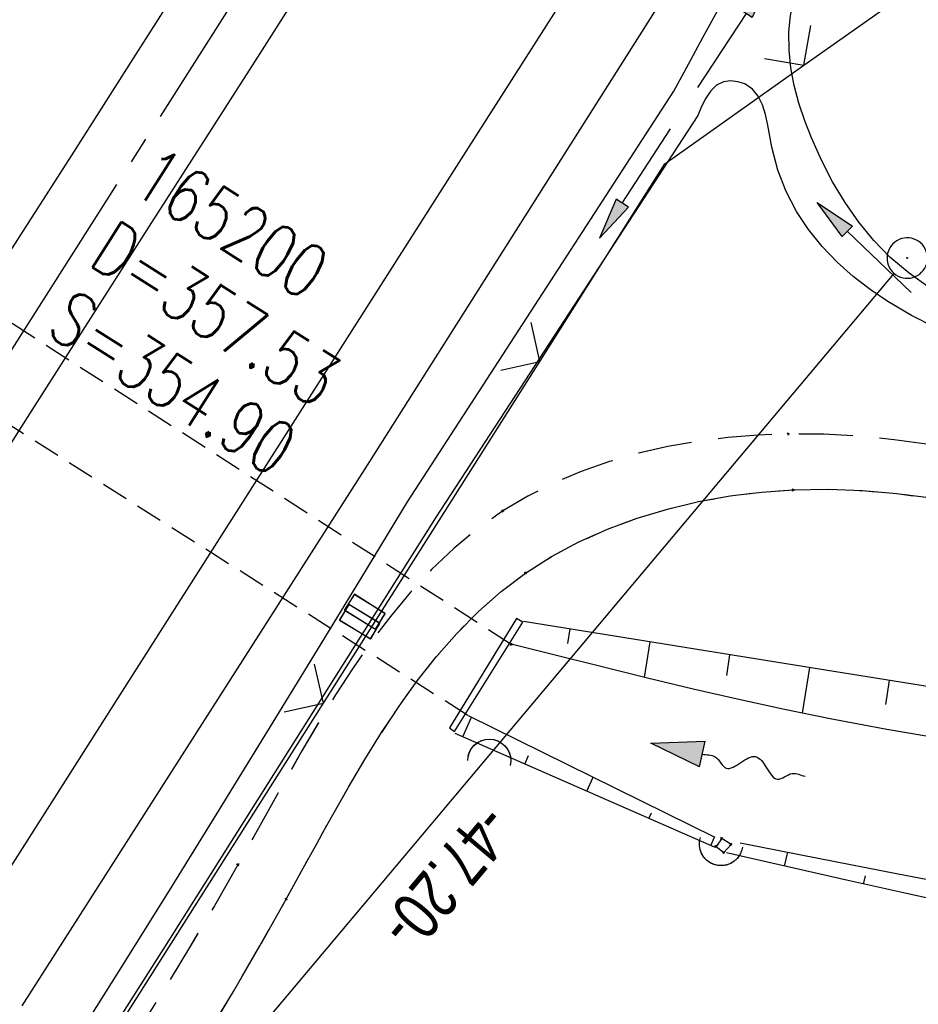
# Model space of a CAD drawing. Extents: x 509054 to 510017, y 459212 to 460305.
# Tile 52 of 63: x 509738 to 509771, y 460063 to 460099. Entities that reach past the tile are written whole.
import ezdxf

# ---------------------------------------------------------------- set-up
doc = ezdxf.new("R2010")
doc.units = 0
doc.header["$LTSCALE"] = 10
doc.header["$MEASUREMENT"] = 0
for name, pattern in [('ACHSE', [5.5, 4, -0.5, 0.5, -0.5]), ('AUSGEZOGEN', [0]), ('LT00', [0]), ('LT11', [0.3, 0.2, -0.1]), ('LT17', [0.15, 0.1, -0.05])]:
    doc.linetypes.add(name, pattern=pattern)
doc.layers.get('0').update_dxf_attribs({"linetype": 'LT00'})
for name, color, linetype in [('--EK_FBR', 1, 'LT00'), ('--EK_Schacht-Text', 5, 'LT00'), ('--EL_DFK_AB_L', 21, 'LT00'), ('--EL_DFK_AB_P', 7, 'LT00'), ('--FLIEßRICHTPFEIL', 180, 'Continuous'), ('-AX-093', 35, 'ACHSE'), ('ABSTAND', 8, 'LT00'), ('BW_TEXT_B', 20, 'AUSGEZOGEN'), ('DFK_AB_L', 21, 'LT00'), ('DFK_AB_P', 7, 'LT00'), ('PFEIL', 140, 'AUSGEZOGEN'), ('V109_AFBR_BAB', 250, 'LT00'), ('V109_BOSCHUNG', 250, 'LT00'), ('V109_BR_KAPPE', 30, 'LT00'), ('V109_BR_WID', 30, 'LT17'), ('V109_ENTWÄSSERUNG', 182, 'LT00'), ('V109_FELDWEG', 250, 'LT11'), ('V109_GRABEN', 250, 'LT00'), ('V109_LD_MARK', 250, 'LT00'), ('V109_SINKK', 182, 'LT00'), ('V109_ZAUN', 40, 'LT00'), ('V110_AFBR_BAB', 250, 'LT00'), ('V110_BOSCHUNG', 250, 'LT00'), ('V110_BR_KAPPE', 30, 'LT00'), ('V110_BR_WID', 30, 'LT17'), ('V110_ENTWÄSSERUNG', 182, 'LT00'), ('V110_FELDWEG', 250, 'LT11'), ('V110_GRABEN', 250, 'LT00'), ('V110_LD_MARK', 250, 'LT00'), ('V110_SINKK', 182, 'LT00'), ('V110_ZAUN', 40, 'LT00')]:
    doc.layers.add(name, color=color, linetype=linetype)
doc.styles.add('Beschrift', font='ARIAL.TTF')
doc.styles.add('schachtbeschriftung', font='romans.shx', dxfattribs={"width": 0.75, "height": 2})
doc.styles.get("Standard").update_dxf_attribs({"font": 'ARIAL.TTF'})

# ---------------------------------------------------------------- blocks, each defined once
blk = doc.blocks.new('SYMB0003')
at = {"color": 0, "linetype": 'ByBlock'}
for p, q in [((-0.015712, 0), (0.010166, 0.012015)), ((0, -0.021257), (-0.015712, 0)), ((0.010166, 0.012015), (0, -0.021257))]:
    blk.add_line(p, q, dxfattribs=at)
for points in [[(-0.031395, 0.499013), (-0.093691, 0.491144), (-0.154509, 0.475528), (-0.21289, 0.452414), (-0.267913, 0.422164), (-0.318712, 0.385257), (-0.364484, 0.342274), (-0.404509, 0.293893), (-0.438154, 0.240877), (-0.464888, 0.184062), (-0.484292, 0.124345), (-0.496058, 0.062667), (-0.5, 0)], [(0.5, 0), (0.496057, 0.062667), (0.484292, 0.124345), (0.464888, 0.184062), (0.438153, 0.240877), (0.404509, 0.293893), (0.364484, 0.342274), (0.318712, 0.385257), (0.267913, 0.422164), (0.21289, 0.452414), (0.154509, 0.475528), (0.093691, 0.491144), (0.031395, 0.499013), (-0.031395, 0.499013)], [(-0.5, 0), (-0.496058, -0.062667), (-0.484292, -0.124345), (-0.464888, -0.184062), (-0.438154, -0.240877), (-0.404509, -0.293893), (-0.364485, -0.342274), (-0.318712, -0.385257), (-0.267914, -0.422164), (-0.21289, -0.452414), (-0.154509, -0.475529), (-0.093691, -0.491144), (-0.031395, -0.499014), (0.031395, -0.499014)], [(0.031395, -0.499014), (0.093691, -0.491144), (0.154509, -0.475529), (0.21289, -0.452414), (0.267914, -0.422164), (0.318712, -0.385257), (0.364485, -0.342274), (0.404509, -0.293893), (0.438154, -0.240877), (0.464889, -0.184062), (0.484292, -0.124345), (0.496058, -0.062667), (0.5, 0)]]:
    blk.add_lwpolyline(points, dxfattribs=at)
blk = doc.blocks.new('FLIEßRICHTPFEIL')
at = {"layer": '--FLIEßRICHTPFEIL'}
blk.add_hatch(color=256, dxfattribs=at).paths.add_polyline_path([(-1.95, 0.4875), (-1.95, -0.4875), (0, 0)])
for p, q in [((-1.95, 0.4875), (-1.95, -0.4875)), ((-1.95, 0.4875), (0, 0)), ((0, 0), (-1.95, -0.4875))]:
    blk.add_line(p, q, dxfattribs=at)
at = {"layer": '--FLIEßRICHTPFEIL', "start_tangent": (-1, 0), "end_tangent": (-1, 0)}
blk.add_spline([(-1.95, 0), (-2.4375, 0), (-2.925, 0.325), (-3.4125, 0), (-3.9, -0.325), (-4.3875, 0), (-4.875, 0.325), (-5.3625, 0), (-5.85, 0)], degree=3, dxfattribs=at)
blk = doc.blocks.new('Pfreil3')
at = {"layer": 'PFEIL'}
blk.add_hatch(color=256, dxfattribs=at).paths.add_polyline_path([(-1.549, 0.273), (-1.549, -0.273), (0, 0)])
for p, q in [((-1.549, 0), (-4.831, 0)), ((-1.549, -0.273), (-1.549, 0.273)), ((-1.549, 0.273), (0, 0)), ((0, 0), (-1.549, -0.273))]:
    blk.add_line(p, q, dxfattribs=at)
blk = doc.blocks.new('SYMB0652')
at = {"color": 0, "linetype": 'ByBlock'}
blk.add_lwpolyline([(-0.15, -0.075), (0.15, -0.075), (0.15, 0.075), (-0.15, 0.075), (-0.15, -0.075)], dxfattribs=at)
blk = doc.blocks.new('SYMB0011')
at = {"color": 0, "linetype": 'ByBlock'}
for p, q in [((0.5, 0), (-0.5, 0)), ((0, 0.5), (0, -0.5))]:
    blk.add_line(p, q, dxfattribs=at)
blk = doc.blocks.new('SYMB1107')
at = {"color": 0, "linetype": 'ByBlock'}
for points in [[(-0.2, 0), (-0.196157, 0.039018), (-0.184776, 0.076537), (-0.166294, 0.111114), (-0.141421, 0.141421), (-0.111114, 0.166294), (-0.076537, 0.184776), (-0.039018, 0.196157), (0, 0.2)], [(0, 0.2), (0.039018, 0.196157), (0.076537, 0.184776), (0.111114, 0.166294), (0.141421, 0.141421), (0.166294, 0.111114), (0.184776, 0.076537), (0.196157, 0.039018), (0.2, 0)]]:
    blk.add_lwpolyline(points, dxfattribs=at)
blk = doc.blocks.new('SYMB0024')
at = {"color": 0, "linetype": 'ByBlock'}
for p, q in [((-0.5, 0.5), (0, 0)), ((0, 0), (0.5, 0.5))]:
    blk.add_line(p, q, dxfattribs=at)

msp = doc.modelspace()

# ---------------------------------------------------------------- linework, layer by layer
at = {"layer": '--EK_FBR', "color": 2}
for points in [[(509772.685, 460145.917), (509769.488, 460140.908), (509766.29, 460135.9), (509763.09, 460130.893), (509761.232, 460127.989), (509759.375, 460125.086), (509757.518, 460122.181), (509754.766, 460117.869), (509752.017, 460113.555), (509749.271, 460109.239), (509746.874, 460105.468), (509744.477, 460101.697), (509742.079, 460097.926), (509739.68, 460094.157), (509737.277, 460090.39), (509734.67, 460086.313), (509732.06, 460082.239), (509729.447, 460078.167), (509726.832, 460074.096), (509724.218, 460070.024), (509722.072, 460066.68), (509719.927, 460063.334), (509717.786, 460059.987)], [(509772.685, 460145.917), (509769.488, 460140.908), (509766.29, 460135.9), (509763.09, 460130.893), (509761.232, 460127.989), (509759.375, 460125.086), (509757.518, 460122.181), (509754.766, 460117.869), (509752.017, 460113.555), (509749.271, 460109.239), (509746.874, 460105.468), (509744.477, 460101.697), (509742.079, 460097.926), (509739.68, 460094.157), (509737.277, 460090.39), (509734.67, 460086.313), (509732.06, 460082.239), (509729.447, 460078.167), (509726.833, 460074.095), (509724.218, 460070.024), (509722.072, 460066.68), (509719.927, 460063.334), (509717.786, 460059.987)], [(509748.675, 460101.09), (509746.675, 460097.95), (509744.673, 460094.813), (509742.668, 460091.677), (509740.664, 460088.54), (509738.05, 460084.443), (509735.44, 460080.343), (509732.831, 460076.243), (509730.223, 460072.142), (509727.615, 460068.041), (509724.385, 460062.968), (509721.155, 460057.895)], [(509748.675, 460101.09), (509746.675, 460097.95), (509744.673, 460094.813), (509742.668, 460091.677), (509740.664, 460088.54), (509738.05, 460084.443), (509735.44, 460080.343), (509732.831, 460076.243), (509730.223, 460072.142), (509727.615, 460068.041), (509724.385, 460062.968), (509721.155, 460057.895)]]:
    msp.add_lwpolyline(points, dxfattribs=at)
at = {"layer": '--EK_FBR'}
for points in [[(509790.672, 460145.651), (509788.774, 460142.663), (509775.887, 460122.371), (509770.61, 460114.119), (509765.791, 460106.519), (509762.095, 460100.744), (509750.657, 460082.677), (509737.856, 460062.627)], [(509790.672, 460145.65), (509788.774, 460142.663), (509775.887, 460122.371), (509770.61, 460114.119), (509765.791, 460106.519), (509762.095, 460100.744), (509750.657, 460082.677), (509737.856, 460062.627)]]:
    msp.add_lwpolyline(points, dxfattribs=at)
at = {"layer": '-AX-093', "ltscale": 0.2}
msp.add_lwpolyline([(509778.99, 460152.235), (509774.415, 460145.035), (509760.847, 460123.697), (509747.275, 460102.363), (509733.7, 460081.031), (509706.542, 460038.371), (509702.836, 460032.55), (509689.267, 460011.236), (509675.702, 459989.92), (509668.923, 459979.26), (509662.146, 459968.598), (509655.373, 459957.933), (509648.604, 459947.267), (509641.839, 459936.597), (509635.079, 459925.925), (509628.324, 459915.249), (509621.576, 459904.569), (509614.834, 459893.885), (509608.1, 459883.196)], dxfattribs=at)
at = {"layer": 'DFK_AB_L'}
msp.add_line((509740.803, 460054.804), (509770.208, 460089.785), dxfattribs=at)
at = {"layer": 'V109_AFBR_BAB', "color": 0}
for points in [[(509772.685, 460145.917), (509769.488, 460140.908), (509766.29, 460135.9), (509763.09, 460130.893), (509761.232, 460127.989), (509759.375, 460125.086), (509757.518, 460122.181), (509754.766, 460117.869), (509752.017, 460113.555), (509749.271, 460109.239), (509746.874, 460105.468), (509744.477, 460101.697), (509742.079, 460097.926), (509739.68, 460094.157), (509737.277, 460090.39), (509734.67, 460086.313), (509732.06, 460082.239), (509729.447, 460078.167), (509726.832, 460074.096), (509724.218, 460070.024), (509722.072, 460066.68), (509719.927, 460063.334), (509717.786, 460059.987)], [(509748.675, 460101.09), (509746.675, 460097.95), (509744.673, 460094.813), (509742.668, 460091.677), (509740.664, 460088.54), (509738.05, 460084.443), (509735.44, 460080.343), (509732.831, 460076.243), (509730.223, 460072.142), (509727.615, 460068.041), (509724.385, 460062.968), (509721.155, 460057.895)]]:
    msp.add_lwpolyline(points, dxfattribs=at)
at = {"layer": 'V109_AFBR_BAB'}
msp.add_lwpolyline([(509790.672, 460145.651), (509788.774, 460142.663), (509775.887, 460122.371), (509770.61, 460114.119), (509765.791, 460106.519), (509762.095, 460100.744), (509750.657, 460082.677), (509737.856, 460062.627)], dxfattribs=at)
at = {"layer": 'V109_BOSCHUNG'}
for p, q in [((509758.177, 460076.605), (509758.093, 460076.072)), ((509761.139, 460076.128), (509760.933, 460074.811)), ((509764.1, 460075.651), (509763.981, 460074.884)), ((509767.062, 460075.174), (509766.797, 460073.478)), ((509770.024, 460074.697), (509769.885, 460073.804)), ((509754.205, 460072.604), (509754.527, 460073.34)), ((509756.506, 460071.596), (509756.644, 460071.912)), ((509758.807, 460070.589), (509759.037, 460071.114)), ((509761.108, 460069.582), (509761.2, 460069.792)), ((509763.409, 460068.574), (509763.547, 460068.889)), ((509766.139, 460067.809), (509766.261, 460068.326)), ((509769.068, 460067.146), (509769.136, 460067.447))]:
    msp.add_line(p, q, dxfattribs=at)
at = {"layer": 'V109_BR_KAPPE'}
msp.add_lwpolyline([(509753.711, 460072.936), (509753.898, 460072.799), (509756.433, 460076.862), (509756.203, 460076.992), (509753.711, 460072.936)], dxfattribs=at)
at = {"layer": 'V109_BR_WID'}
for p, q in [((509756.007, 460076.033), (509719.961, 460099.199)), ((509754.393, 460073.402), (509718.27, 460096.296))]:
    msp.add_line(p, q, dxfattribs=at)
at = {"layer": 'V109_ENTWÄSSERUNG'}
msp.add_lwpolyline([(509764.154, 460068.613), (509763.808, 460068.835), (509763.598, 460068.54), (509763.886, 460068.316), (509764.154, 460068.613)], dxfattribs=at)
at = {"layer": 'V109_FELDWEG', "flags": 128}
for points in [[(509858.03, 460082.749), (509855.519, 460082.503), (509853.007, 460082.253), (509850.495, 460081.996), (509847.984, 460081.727), (509845.474, 460081.443), (509843.625, 460081.224), (509841.777, 460080.999), (509839.928, 460080.774), (509838.08, 460080.554), (509836.231, 460080.344), (509834.382, 460080.149), (509832.532, 460079.973), (509830.682, 460079.822), (509828.831, 460079.701), (509827.09, 460079.617), (509825.348, 460079.559), (509823.605, 460079.522), (509821.86, 460079.501), (509820.114, 460079.491), (509818.366, 460079.488), (509816.617, 460079.486), (509814.866, 460079.48), (509813.112, 460079.466), (509811.357, 460079.44), (509809.703, 460079.399), (509808.049, 460079.348), (509806.393, 460079.291), (509804.738, 460079.233), (509803.083, 460079.179), (509801.429, 460079.134), (509799.777, 460079.103), (509798.128, 460079.091), (509796.482, 460079.102), (509794.839, 460079.143), (509793.202, 460079.217), (509791.569, 460079.33), (509789.942, 460079.487), (509788.322, 460079.692), (509786.709, 460079.951), (509785.439, 460080.196), (509784.173, 460080.471), (509782.91, 460080.769), (509781.648, 460081.085), (509780.387, 460081.411), (509779.127, 460081.741), (509777.864, 460082.069), (509776.6, 460082.388), (509775.333, 460082.691), (509774.061, 460082.973), (509772.784, 460083.226), (509771.5, 460083.444), (509770.209, 460083.621), (509768.91, 460083.75), (509767.602, 460083.824), (509766.283, 460083.837), (509765.162, 460083.796), (509764.039, 460083.706), (509762.92, 460083.564), (509761.811, 460083.368), (509760.718, 460083.118), (509759.646, 460082.811), (509758.602, 460082.446), (509757.591, 460082.021), (509756.62, 460081.534), (509755.695, 460080.983), (509754.761, 460080.325), (509753.882, 460079.598), (509753.052, 460078.809), (509752.267, 460077.965), (509751.523, 460077.071), (509750.814, 460076.135), (509750.136, 460075.162), (509749.484, 460074.159), (509748.854, 460073.131), (509748.24, 460072.086), (509747.64, 460071.029), (509747.047, 460069.967), (509746.457, 460068.906), (509745.865, 460067.853), (509744.995, 460066.343), (509744.113, 460064.858), (509743.221, 460063.393), (509742.322, 460061.946), (509741.416, 460060.512), (509740.506, 460059.087), (509739.593, 460057.667), (509738.679, 460056.248), (509737.766, 460054.826), (509736.306, 460052.534), (509734.852, 460050.228), (509733.403, 460047.91), (509732.082, 460045.785)], [(509733.937, 460044.659), (509735.311, 460046.781), (509736.733, 460048.971), (509738.152, 460051.157), (509739.564, 460053.337), (509740.607, 460054.956), (509741.644, 460056.576), (509742.673, 460058.203), (509743.692, 460059.84), (509744.702, 460061.492), (509745.7, 460063.164), (509746.687, 460064.859), (509747.66, 460066.582), (509748.232, 460067.621), (509748.805, 460068.665), (509749.383, 460069.708), (509749.97, 460070.743), (509750.573, 460071.765), (509751.196, 460072.766), (509751.843, 460073.741), (509752.521, 460074.683), (509753.234, 460075.585), (509753.987, 460076.443), (509754.786, 460077.248), (509755.634, 460077.995), (509756.538, 460078.677), (509757.501, 460079.29), (509758.516, 460079.833), (509759.576, 460080.308), (509760.674, 460080.714), (509761.802, 460081.053), (509762.953, 460081.327), (509764.118, 460081.536), (509765.291, 460081.681), (509766.463, 460081.763), (509767.754, 460081.784), (509769.035, 460081.735), (509770.309, 460081.626), (509771.576, 460081.462), (509772.837, 460081.251), (509774.092, 460080.999), (509775.343, 460080.716), (509776.591, 460080.406), (509777.836, 460080.078), (509779.079, 460079.738), (509780.322, 460079.394), (509781.565, 460079.053), (509782.808, 460078.722), (509784.054, 460078.408), (509785.302, 460078.118), (509786.554, 460077.86), (509788.148, 460077.585), (509789.749, 460077.368), (509791.356, 460077.202), (509792.968, 460077.082), (509794.585, 460077.004), (509796.207, 460076.963), (509797.832, 460076.953), (509799.46, 460076.969), (509801.09, 460077.005), (509802.722, 460077.058), (509804.355, 460077.121), (509805.988, 460077.191), (509807.622, 460077.26), (509809.254, 460077.325), (509810.885, 460077.38), (509812.755, 460077.427), (509814.622, 460077.458), (509816.488, 460077.478), (509818.351, 460077.492), (509820.212, 460077.504), (509822.073, 460077.518), (509823.932, 460077.538), (509825.79, 460077.569), (509827.648, 460077.616), (509829.505, 460077.682), (509831.527, 460077.779), (509833.548, 460077.902), (509835.569, 460078.045), (509837.59, 460078.206), (509839.61, 460078.38), (509841.63, 460078.565), (509843.65, 460078.755), (509845.669, 460078.949), (509850.015, 460079.363), (509854.359, 460079.773), (509858.701, 460080.182)]]:
    msp.add_lwpolyline(points, dxfattribs=at)
at = {"layer": 'V109_GRABEN'}
for p, q in [((509754.402, 460073.402), (509763.558, 460068.883)), ((509763.536, 460068.519), (509753.927, 460072.725))]:
    msp.add_line(p, q, dxfattribs=at)
for points in [[(509739.883, 460061.408), (509741.663, 460064.236), (509743.43, 460067.072), (509745.188, 460069.914), (509746.938, 460072.761), (509748.681, 460075.611), (509750.421, 460078.465), (509752.159, 460081.319), (509762.039, 460096.549), (509762.572, 460097.546), (509763.109, 460098.542), (509763.653, 460099.534), (509764.206, 460100.52), (509764.774, 460101.498), (509765.403, 460102.542), (509766.046, 460103.577), (509766.7, 460104.606), (509767.359, 460105.633)], [(509771.514, 460089.261), (509770.756, 460089.794), (509770.048, 460090.397), (509769.447, 460091.017), (509768.891, 460091.694), (509768.383, 460092.419), (509767.92, 460093.187), (509767.504, 460093.987), (509767.134, 460094.814), (509766.886, 460095.453), (509766.672, 460096.101), (509766.499, 460096.755), (509766.375, 460097.413), (509766.308, 460098.074), (509766.304, 460098.736), (509766.347, 460099.238), (509766.419, 460099.74), (509766.513, 460100.241), (509766.617, 460100.742), (509769.455, 460104.265)], [(509771.754, 460087.767), (509770.847, 460088.228), (509769.969, 460088.747), (509769.312, 460089.193), (509768.681, 460089.679), (509768.085, 460090.209), (509767.531, 460090.786), (509767.027, 460091.413), (509766.58, 460092.092), (509766.2, 460092.825), (509765.893, 460093.617), (509765.667, 460094.469), (509765.59, 460094.878), (509765.516, 460095.286), (509765.431, 460095.679), (509765.318, 460096.043), (509765.163, 460096.363), (509764.951, 460096.625), (509764.665, 460096.815), (509764.409, 460096.899), (509764.138, 460096.929), (509763.878, 460096.896), (509763.615, 460096.768), (509763.4, 460096.558), (509763.22, 460096.288), (509763.065, 460095.976), (509762.922, 460095.644), (509753.192, 460080.725), (509750.698, 460076.768), (509748.204, 460072.812), (509745.707, 460068.858), (509743.208, 460064.905), (509740.704, 460060.955)], [(509773.354, 460074.163), (509770.508, 460074.619), (509767.663, 460075.077), (509762.063, 460075.979), (509756.462, 460076.881)], [(509772.042, 460072.52), (509769.935, 460072.876), (509767.835, 460073.269), (509766.135, 460073.616), (509764.439, 460073.986), (509762.747, 460074.376), (509761.058, 460074.78), (509759.371, 460075.196), (509757.686, 460075.62), (509756.001, 460076.047)], [(509764.489, 460068.675), (509767.388, 460068.105), (509770.288, 460067.537), (509773.19, 460066.975)], [(509772.895, 460066.302), (509770.665, 460066.79), (509768.436, 460067.288), (509766.209, 460067.794), (509763.982, 460068.303)]]:
    msp.add_lwpolyline(points, dxfattribs=at)
at = {"layer": 'V109_LD_MARK'}
msp.add_lwpolyline([(509725.844, 460049.574), (509728.672, 460054.019), (509735.084, 460064.092), (509741.498, 460074.164), (509747.914, 460084.235), (509754.33, 460094.306), (509760.746, 460104.376), (509767.161, 460114.448), (509773.575, 460124.519), (509779.988, 460134.593), (509786.398, 460144.667), (509787.986, 460147.165)], dxfattribs=at)
at = {"layer": 'V109_ZAUN'}
for p, q in [((509766.86, 460097.518), (509773.887, 460102.507)), ((509749.038, 460073.853), (509757.063, 460086.526)), ((509741.013, 460061.18), (509749.038, 460073.853))]:
    msp.add_line(p, q, dxfattribs=at)
msp.add_lwpolyline([(509757.063, 460086.526), (509761.706, 460093.858), (509766.86, 460097.518)], dxfattribs=at)
at = {"layer": 'V110_AFBR_BAB', "color": 0}
for points in [[(509772.685, 460145.917), (509769.488, 460140.908), (509766.29, 460135.9), (509763.09, 460130.893), (509761.232, 460127.989), (509759.375, 460125.086), (509757.518, 460122.181), (509754.766, 460117.869), (509752.017, 460113.555), (509749.271, 460109.239), (509746.874, 460105.468), (509744.477, 460101.697), (509742.079, 460097.926), (509739.68, 460094.157), (509737.277, 460090.39), (509734.67, 460086.313), (509732.06, 460082.239), (509729.447, 460078.167), (509726.833, 460074.095), (509724.218, 460070.024), (509722.072, 460066.68), (509719.927, 460063.334), (509717.786, 460059.987)], [(509748.675, 460101.09), (509746.675, 460097.95), (509744.673, 460094.813), (509742.668, 460091.677), (509740.664, 460088.54), (509738.05, 460084.443), (509735.44, 460080.343), (509732.831, 460076.243), (509730.223, 460072.142), (509727.615, 460068.041), (509724.385, 460062.968), (509721.155, 460057.895)]]:
    msp.add_lwpolyline(points, dxfattribs=at)
at = {"layer": 'V110_AFBR_BAB'}
msp.add_lwpolyline([(509790.672, 460145.65), (509788.774, 460142.663), (509775.887, 460122.371), (509770.61, 460114.119), (509765.791, 460106.519), (509762.095, 460100.744), (509750.657, 460082.677), (509737.856, 460062.627)], dxfattribs=at)
at = {"layer": 'V110_BOSCHUNG'}
for p, q in [((509758.177, 460076.605), (509758.093, 460076.072)), ((509761.139, 460076.128), (509760.933, 460074.811)), ((509764.101, 460075.651), (509763.981, 460074.884)), ((509767.062, 460075.174), (509766.797, 460073.478)), ((509770.024, 460074.697), (509769.885, 460073.804)), ((509754.205, 460072.604), (509754.527, 460073.34)), ((509756.506, 460071.596), (509756.644, 460071.912)), ((509758.807, 460070.589), (509759.037, 460071.114)), ((509761.108, 460069.582), (509761.2, 460069.792)), ((509763.409, 460068.574), (509763.547, 460068.889)), ((509766.139, 460067.809), (509766.261, 460068.326)), ((509769.068, 460067.146), (509769.136, 460067.447))]:
    msp.add_line(p, q, dxfattribs=at)
at = {"layer": 'V110_BR_KAPPE'}
msp.add_lwpolyline([(509753.711, 460072.936), (509753.898, 460072.799), (509756.433, 460076.862), (509756.203, 460076.992), (509753.711, 460072.936)], dxfattribs=at)
at = {"layer": 'V110_BR_WID'}
for p, q in [((509756.007, 460076.033), (509719.962, 460099.199)), ((509754.393, 460073.402), (509718.27, 460096.296))]:
    msp.add_line(p, q, dxfattribs=at)
at = {"layer": 'V110_ENTWÄSSERUNG'}
msp.add_lwpolyline([(509764.154, 460068.613), (509763.808, 460068.835), (509763.598, 460068.54), (509763.886, 460068.316), (509764.154, 460068.613)], dxfattribs=at)
at = {"layer": 'V110_FELDWEG', "flags": 128}
for points in [[(509858.031, 460082.749), (509855.519, 460082.503), (509853.007, 460082.253), (509850.495, 460081.996), (509847.984, 460081.727), (509845.474, 460081.443), (509843.625, 460081.224), (509841.777, 460080.999), (509839.928, 460080.774), (509838.08, 460080.554), (509836.231, 460080.344), (509834.382, 460080.149), (509832.532, 460079.973), (509830.682, 460079.822), (509828.831, 460079.701), (509827.09, 460079.617), (509825.348, 460079.559), (509823.605, 460079.522), (509821.86, 460079.501), (509820.114, 460079.491), (509818.366, 460079.488), (509816.617, 460079.486), (509814.866, 460079.48), (509813.112, 460079.466), (509811.357, 460079.439), (509809.703, 460079.399), (509808.049, 460079.348), (509806.393, 460079.291), (509804.738, 460079.233), (509803.083, 460079.179), (509801.429, 460079.134), (509799.777, 460079.103), (509798.128, 460079.091), (509796.482, 460079.102), (509794.84, 460079.143), (509793.202, 460079.217), (509791.569, 460079.33), (509789.942, 460079.487), (509788.322, 460079.692), (509786.709, 460079.951), (509785.439, 460080.196), (509784.173, 460080.471), (509782.91, 460080.769), (509781.648, 460081.085), (509780.387, 460081.411), (509779.127, 460081.741), (509777.864, 460082.069), (509776.6, 460082.388), (509775.333, 460082.691), (509774.061, 460082.973), (509772.784, 460083.226), (509771.5, 460083.444), (509770.209, 460083.621), (509768.91, 460083.75), (509767.602, 460083.824), (509766.283, 460083.837), (509765.162, 460083.796), (509764.039, 460083.706), (509762.92, 460083.564), (509761.811, 460083.368), (509760.718, 460083.118), (509759.646, 460082.811), (509758.602, 460082.446), (509757.591, 460082.021), (509756.62, 460081.534), (509755.695, 460080.983), (509754.762, 460080.325), (509753.882, 460079.598), (509753.052, 460078.809), (509752.267, 460077.965), (509751.523, 460077.071), (509750.814, 460076.135), (509750.136, 460075.162), (509749.484, 460074.159), (509748.854, 460073.131), (509748.241, 460072.086), (509747.64, 460071.029), (509747.047, 460069.967), (509746.457, 460068.906), (509745.865, 460067.853), (509744.995, 460066.343), (509744.113, 460064.858), (509743.221, 460063.393), (509742.322, 460061.946), (509741.416, 460060.512), (509740.506, 460059.087), (509739.593, 460057.667), (509738.679, 460056.248), (509737.766, 460054.826), (509736.306, 460052.534), (509734.852, 460050.228), (509733.403, 460047.91), (509731.958, 460045.585), (509730.516, 460043.255), (509729.077, 460040.923), (509727.214, 460037.904), (509725.353, 460034.887), (509723.491, 460031.874), (509721.625, 460028.866), (509719.754, 460025.862), (509717.875, 460022.864), (509715.986, 460019.871), (509714.086, 460016.885), (509712.727, 460014.765), (509711.364, 460012.648), (509709.999, 460010.531), (509708.636, 460008.413), (509707.277, 460006.291), (509705.926, 460004.166), (509704.584, 460002.034), (509703.256, 459999.895), (509701.943, 459997.747), (509700.649, 459995.589), (509699.376, 459993.418), (509698.128, 459991.234), (509696.957, 459989.129), (509695.809, 459987.012), (509694.68, 459984.884), (509693.567, 459982.748), (509692.467, 459980.603), (509691.377, 459978.454), (509690.294, 459976.3), (509689.215, 459974.143), (509688.138, 459971.986), (509687.059, 459969.829), (509685.976, 459967.675), (509684.884, 459965.526), (509683.094, 459962.053), (509681.279, 459958.595), (509679.439, 459955.15), (509677.578, 459951.716), (509675.697, 459948.294), (509673.798, 459944.881), (509671.883, 459941.477), (509669.954, 459938.081), (509668.014, 459934.691), (509666.063, 459931.306), (509664.105, 459927.926), (509662.141, 459924.549), (509660.172, 459921.175), (509658.202, 459917.802), (509656.233, 459914.428), (509653.041, 459908.955), (509649.855, 459903.48), (509646.673, 459898.004), (509643.493, 459892.525), (509640.317, 459887.046), (509637.141, 459881.566), (509633.967, 459876.085), (509619.14, 459850.612), (509618.753, 459849.638), (509618.374, 459848.666), (509618.009, 459847.7), (509617.667, 459846.741), (509617.356, 459845.791), (509617.082, 459844.854), (509616.853, 459843.932), (509616.677, 459843.027), (509616.561, 459842.142), (509616.513, 459841.278), (509616.54, 459840.44), (509616.65, 459839.628), (509616.85, 459838.846), (509617.173, 459838.039), (509617.6, 459837.268), (509618.123, 459836.53), (509618.734, 459835.824), (509619.422, 459835.148), (509620.18, 459834.501), (509620.999, 459833.881), (509621.87, 459833.285), (509622.784, 459832.714), (509623.732, 459832.163), (509624.705, 459831.633), (509625.695, 459831.121), (509626.693, 459830.626), (509627.69, 459830.146), (509629.388, 459829.348), (509631.059, 459828.587), (509632.705, 459827.856), (509634.329, 459827.154), (509635.932, 459826.476), (509637.518, 459825.818), (509639.088, 459825.178), (509640.645, 459824.55), (509642.191, 459823.932), (509643.727, 459823.319), (509645.257, 459822.709), (509646.782, 459822.097), (509648.306, 459821.479), (509649.829, 459820.853), (509651.354, 459820.213), (509653.414, 459819.328), (509655.481, 459818.417), (509657.557, 459817.485), (509659.639, 459816.535), (509661.729, 459815.572), (509663.825, 459814.6), (509665.928, 459813.623), (509668.037, 459812.645), (509670.151, 459811.67), (509672.272, 459810.703), (509674.398, 459809.747), (509676.528, 459808.808), (509679.373, 459807.587), (509682.227, 459806.404), (509685.091, 459805.262), (509687.965, 459804.164), (509690.849, 459803.111), (509693.745, 459802.107), (509696.654, 459801.154), (509699.574, 459800.255), (509702.508, 459799.413), (509705.456, 459798.63), (509707.632, 459798.093), (509709.815, 459797.585), (509712.005, 459797.104), (509714.2, 459796.646), (509716.401, 459796.207), (509718.607, 459795.784), (509720.818, 459795.373), (509723.031, 459794.97), (509725.248, 459794.573), (509727.468, 459794.177), (509729.689, 459793.78), (509731.912, 459793.377), (509734.135, 459792.965), (509736.359, 459792.54), (509738.582, 459792.099), (509740.805, 459791.639), (509743.025, 459791.155), (509745.244, 459790.645), (509746.946, 459790.234), (509748.647, 459789.81), (509750.346, 459789.379), (509752.044, 459788.945), (509753.742, 459788.513), (509755.439, 459788.088), (509757.136, 459787.676), (509758.833, 459787.281), (509760.53, 459786.909), (509762.228, 459786.564), (509763.926, 459786.252), (509765.625, 459785.977), (509767.325, 459785.745), (509769.027, 459785.561), (509770.729, 459785.429), (509772.434, 459785.355), (509774.184, 459785.342), (509775.936, 459785.392), (509777.689, 459785.498), (509779.443, 459785.657), (509781.198, 459785.864), (509782.953, 459786.114), (509784.708, 459786.404), (509786.463, 459786.728), (509788.217, 459787.083), (509789.97, 459787.463), (509791.722, 459787.865), (509793.472, 459788.283), (509795.221, 459788.714), (509796.967, 459789.152), (509798.71, 459789.594), (509800.45, 459790.034), (509803.329, 459790.755), (509806.199, 459791.461), (509809.063, 459792.157), (509811.922, 459792.844), (509814.777, 459793.525), (509817.629, 459794.201), (509820.48, 459794.875)], [(509819.991, 459797.379), (509817.162, 459796.603), (509814.33, 459795.827), (509811.495, 459795.053), (509808.654, 459794.28), (509805.804, 459793.511), (509802.945, 459792.744), (509800.074, 459791.981), (509798.267, 459791.506), (509796.455, 459791.037), (509794.638, 459790.578), (509792.818, 459790.135), (509790.994, 459789.712), (509789.168, 459789.313), (509787.339, 459788.943), (509785.509, 459788.606), (509783.678, 459788.306), (509781.846, 459788.049), (509780.015, 459787.839), (509778.184, 459787.681), (509776.354, 459787.578), (509774.526, 459787.535), (509772.7, 459787.557), (509771.013, 459787.638), (509769.327, 459787.773), (509767.644, 459787.958), (509765.962, 459788.189), (509764.282, 459788.46), (509762.603, 459788.766), (509760.925, 459789.103), (509759.247, 459789.466), (509757.57, 459789.851), (509755.893, 459790.252), (509754.216, 459790.665), (509752.538, 459791.085), (509750.86, 459791.508), (509749.181, 459791.927), (509747.501, 459792.34), (509745.82, 459792.741), (509743.49, 459793.27), (509741.158, 459793.771), (509738.824, 459794.248), (509736.488, 459794.704), (509734.153, 459795.145), (509731.817, 459795.573), (509729.483, 459795.993), (509727.15, 459796.409), (509724.819, 459796.825), (509722.492, 459797.245), (509720.167, 459797.672), (509717.847, 459798.111), (509715.532, 459798.566), (509713.223, 459799.04), (509710.919, 459799.538), (509708.623, 459800.064), (509706.333, 459800.621), (509703.07, 459801.479), (509699.822, 459802.408), (509696.59, 459803.405), (509693.374, 459804.467), (509690.173, 459805.592), (509686.986, 459806.777), (509683.814, 459808.02), (509680.655, 459809.318), (509677.509, 459810.669), (509675.533, 459811.546), (509673.562, 459812.439), (509671.596, 459813.344), (509669.636, 459814.258), (509667.68, 459815.177), (509665.73, 459816.096), (509663.786, 459817.012), (509661.846, 459817.921), (509659.912, 459818.819), (509657.984, 459819.703), (509656.06, 459820.569), (509654.143, 459821.412), (509652.231, 459822.229), (509650.718, 459822.857), (509649.207, 459823.471), (509647.695, 459824.073), (509646.18, 459824.67), (509644.66, 459825.263), (509643.134, 459825.859), (509641.598, 459826.46), (509640.051, 459827.07), (509638.491, 459827.695), (509636.916, 459828.338), (509635.323, 459829.002), (509633.71, 459829.693), (509632.076, 459830.414), (509630.419, 459831.169), (509628.735, 459831.963), (509627.786, 459832.424), (509626.837, 459832.9), (509625.898, 459833.392), (509624.979, 459833.902), (509624.088, 459834.433), (509623.234, 459834.985), (509622.428, 459835.561), (509621.679, 459836.161), (509620.995, 459836.789), (509620.386, 459837.445), (509619.861, 459838.13), (509619.43, 459838.848), (509619.102, 459839.599), (509618.887, 459840.366), (509618.772, 459841.163), (509618.749, 459841.988), (509618.811, 459842.837), (509618.95, 459843.707), (509619.159, 459844.596), (509619.431, 459845.5), (509619.758, 459846.415), (509620.132, 459847.34), (509620.547, 459848.271), (509620.995, 459849.204), (509621.468, 459850.137), (509621.958, 459851.067), (509622.46, 459851.991), (509622.965, 459852.905), (509623.951, 459854.674), (509624.921, 459856.397), (509625.878, 459858.08), (509626.821, 459859.727), (509627.753, 459861.34), (509628.674, 459862.924), (509629.587, 459864.484), (509630.491, 459866.022), (509631.389, 459867.544), (509632.282, 459869.052), (509633.171, 459870.552), (509634.057, 459872.046), (509634.942, 459873.54), (509635.826, 459875.036), (509636.712, 459876.539), (509638.201, 459879.082), (509639.697, 459881.653), (509641.199, 459884.249), (509642.707, 459886.866), (509644.22, 459889.503), (509645.738, 459892.157), (509647.261, 459894.824), (509648.788, 459897.501), (509650.319, 459900.187), (509651.853, 459902.878), (509653.391, 459905.57), (509654.932, 459908.263), (509656.476, 459910.952), (509658.022, 459913.634), (509659.874, 459916.834), (509661.728, 459920.023), (509663.581, 459923.203), (509665.432, 459926.375), (509667.278, 459929.542), (509669.119, 459932.706), (509670.952, 459935.869), (509672.775, 459939.031), (509674.588, 459942.197), (509676.387, 459945.366), (509678.171, 459948.542), (509679.94, 459951.726), (509681.69, 459954.92), (509683.419, 459958.126), (509685.128, 459961.347), (509686.812, 459964.583), (509687.914, 459966.734), (509689.008, 459968.891), (509690.097, 459971.053), (509691.184, 459973.216), (509692.272, 459975.381), (509693.363, 459977.543), (509694.461, 459979.703), (509695.569, 459981.857), (509696.69, 459984.005), (509697.826, 459986.144), (509698.982, 459988.272), (509700.158, 459990.388), (509701.39, 459992.542), (509702.644, 459994.684), (509703.918, 459996.813), (509705.21, 459998.933), (509706.517, 460001.044), (509707.835, 460003.148), (509709.162, 460005.246), (509710.494, 460007.341), (509711.83, 460009.434), (509713.166, 460011.527), (509714.5, 460013.62), (509715.828, 460015.717), (509717.361, 460018.156), (509718.885, 460020.6), (509720.402, 460023.048), (509721.916, 460025.498), (509723.429, 460027.949), (509724.943, 460030.401), (509726.461, 460032.851), (509727.985, 460035.298), (509729.518, 460037.742), (509731.063, 460040.182), (509732.472, 460042.386), (509733.89, 460044.586), (509735.311, 460046.781), (509736.733, 460048.971), (509738.152, 460051.157), (509739.564, 460053.337), (509740.608, 460054.956), (509741.644, 460056.576), (509742.673, 460058.203), (509743.692, 460059.84), (509744.702, 460061.492), (509745.7, 460063.164), (509746.687, 460064.859), (509747.66, 460066.582), (509748.232, 460067.621), (509748.805, 460068.665), (509749.383, 460069.708), (509749.97, 460070.743), (509750.573, 460071.765), (509751.196, 460072.766), (509751.844, 460073.741), (509752.521, 460074.683), (509753.234, 460075.585), (509753.987, 460076.443), (509754.786, 460077.248), (509755.634, 460077.995), (509756.538, 460078.677), (509757.501, 460079.29), (509758.516, 460079.833), (509759.576, 460080.308), (509760.674, 460080.714), (509761.803, 460081.053), (509762.953, 460081.327), (509764.118, 460081.536), (509765.291, 460081.681), (509766.463, 460081.763), (509767.754, 460081.784), (509769.035, 460081.735), (509770.309, 460081.626), (509771.576, 460081.462), (509772.837, 460081.251), (509774.092, 460080.999), (509775.343, 460080.716), (509776.591, 460080.406), (509777.836, 460080.078), (509779.079, 460079.738), (509780.322, 460079.394), (509781.565, 460079.053), (509782.808, 460078.722), (509784.054, 460078.408), (509785.302, 460078.118), (509786.554, 460077.86), (509788.148, 460077.585), (509789.749, 460077.368), (509791.356, 460077.202), (509792.968, 460077.082), (509794.585, 460077.004), (509796.207, 460076.963), (509797.832, 460076.953), (509799.46, 460076.968), (509801.09, 460077.005), (509802.722, 460077.058), (509804.355, 460077.121), (509805.988, 460077.19), (509807.622, 460077.26), (509809.254, 460077.325), (509810.885, 460077.38), (509812.755, 460077.427), (509814.622, 460077.458), (509816.488, 460077.478), (509818.351, 460077.492), (509820.213, 460077.504), (509822.073, 460077.518), (509823.932, 460077.538), (509825.79, 460077.569), (509827.648, 460077.616), (509829.505, 460077.682), (509831.527, 460077.779), (509833.548, 460077.902), (509835.569, 460078.045), (509837.59, 460078.206), (509839.61, 460078.38), (509841.631, 460078.565), (509843.65, 460078.755), (509845.669, 460078.949), (509850.015, 460079.363), (509854.359, 460079.773), (509858.701, 460080.182)]]:
    msp.add_lwpolyline(points, dxfattribs=at)
at = {"layer": 'V110_GRABEN'}
for p, q in [((509754.402, 460073.402), (509763.558, 460068.883)), ((509763.536, 460068.519), (509753.928, 460072.725))]:
    msp.add_line(p, q, dxfattribs=at)
for points in [[(509739.883, 460061.408), (509741.663, 460064.236), (509743.43, 460067.072), (509745.188, 460069.914), (509746.938, 460072.761), (509748.681, 460075.611), (509750.421, 460078.465), (509752.159, 460081.319), (509762.039, 460096.549), (509762.572, 460097.546), (509763.109, 460098.542), (509763.653, 460099.534), (509764.206, 460100.52), (509764.774, 460101.498), (509765.403, 460102.542), (509766.047, 460103.577), (509766.7, 460104.606), (509767.359, 460105.633)], [(509771.514, 460089.261), (509770.756, 460089.794), (509770.048, 460090.397), (509769.447, 460091.017), (509768.891, 460091.693), (509768.383, 460092.419), (509767.92, 460093.186), (509767.504, 460093.987), (509767.134, 460094.814), (509766.886, 460095.453), (509766.672, 460096.101), (509766.499, 460096.755), (509766.376, 460097.413), (509766.308, 460098.074), (509766.304, 460098.736), (509766.347, 460099.238), (509766.42, 460099.74), (509766.513, 460100.241), (509766.617, 460100.742), (509769.455, 460104.265)], [(509771.754, 460087.767), (509770.847, 460088.228), (509769.969, 460088.747), (509769.312, 460089.193), (509768.681, 460089.679), (509768.085, 460090.209), (509767.531, 460090.786), (509767.027, 460091.413), (509766.581, 460092.092), (509766.2, 460092.825), (509765.893, 460093.617), (509765.667, 460094.469), (509765.59, 460094.878), (509765.516, 460095.286), (509765.431, 460095.679), (509765.318, 460096.043), (509765.163, 460096.363), (509764.951, 460096.625), (509764.665, 460096.815), (509764.41, 460096.899), (509764.138, 460096.929), (509763.878, 460096.896), (509763.615, 460096.768), (509763.4, 460096.558), (509763.22, 460096.288), (509763.065, 460095.976), (509762.922, 460095.643), (509753.192, 460080.725), (509750.699, 460076.768), (509748.204, 460072.812), (509745.707, 460068.858), (509743.208, 460064.905), (509740.704, 460060.955)], [(509773.354, 460074.163), (509770.508, 460074.619), (509767.663, 460075.077), (509762.063, 460075.979), (509756.462, 460076.881)], [(509772.042, 460072.52), (509769.935, 460072.876), (509767.835, 460073.269), (509766.135, 460073.616), (509764.439, 460073.986), (509762.747, 460074.376), (509761.058, 460074.78), (509759.371, 460075.196), (509757.686, 460075.62), (509756.001, 460076.047)], [(509764.489, 460068.675), (509767.388, 460068.105), (509770.289, 460067.537), (509773.19, 460066.975)], [(509772.895, 460066.302), (509770.665, 460066.79), (509768.436, 460067.288), (509766.209, 460067.794), (509763.982, 460068.303)]]:
    msp.add_lwpolyline(points, dxfattribs=at)
at = {"layer": 'V110_LD_MARK'}
msp.add_lwpolyline([(509697.14, 460004.401), (509709.452, 460023.789), (509715.855, 460033.868), (509722.262, 460043.944), (509728.672, 460054.019), (509735.084, 460064.092), (509741.498, 460074.164), (509747.914, 460084.235), (509754.33, 460094.306), (509760.746, 460104.377), (509767.161, 460114.448), (509773.575, 460124.519), (509779.988, 460134.592), (509786.398, 460144.667), (509787.986, 460147.165)], dxfattribs=at)
at = {"layer": 'V110_ZAUN'}
for p, q in [((509766.86, 460097.518), (509773.887, 460102.507)), ((509749.038, 460073.853), (509757.063, 460086.526)), ((509741.013, 460061.18), (509749.038, 460073.853))]:
    msp.add_line(p, q, dxfattribs=at)
msp.add_lwpolyline([(509757.063, 460086.526), (509761.706, 460093.858), (509766.86, 460097.518)], dxfattribs=at)

# ---------------------------------------------------------------- block references
at = {"layer": '--EL_DFK_AB_P', "xscale": 1.500000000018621, "yscale": 1.5, "zscale": 1.5, "rotation": 264.7377099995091}
msp.add_blockref('SYMB0003', (509770.69, 460090.36), dxfattribs=at)
at = {"layer": '--FLIEßRICHTPFEIL', "rotation": 167.8395797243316}
msp.add_blockref('FLIEßRICHTPFEIL', (509761.183, 460072.375), dxfattribs=at)
at = {"layer": 'DFK_AB_P', "xscale": 1.500000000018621, "yscale": 1.5, "zscale": 1.5, "rotation": 264.7377099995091}
msp.add_blockref('SYMB0003', (509770.69, 460090.36), dxfattribs=at)
at = {"layer": 'PFEIL'}
for p, rotation in [((509765.565, 460100.721), 56.72345284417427), ((509767.35, 460092.424), 136.1697401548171)]:
    msp.add_blockref('Pfreil3', p, dxfattribs=dict(at, rotation=rotation))
at = {"layer": 'PFEIL', "xscale": -1, "rotation": 56.9301875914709}
msp.add_blockref('Pfreil3', (509759.277, 460091.102), dxfattribs=at)
at = {"layer": 'V109_BR_WID', "xscale": 0.1000000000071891, "yscale": 0.09999999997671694, "zscale": 0.1, "rotation": 238.7303999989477}
msp.add_blockref('SYMB0011', (509756.007, 460076.033), dxfattribs=at)
at = {"layer": 'V109_ENTWÄSSERUNG'}
for name, p, xscale, yscale, zscale, rotation in [('SYMB1107', (509755.189, 460071.722), 3.999999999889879, 4.000000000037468, 4, 359.7644993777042), ('SYMB0011', (509763.808, 460068.835), 0.1000000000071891, 0.09999999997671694, 0.1, 238.7303999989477), ('SYMB1107', (509763.783, 460068.625), 3.999999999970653, 3.999999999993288, 4, 171.97350652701), ('SYMB0011', (509763.598, 460068.54), 0.1000000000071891, 0.09999999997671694, 0.1, 238.7303999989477), ('SYMB0011', (509764.154, 460068.613), 0.1000000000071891, 0.09999999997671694, 0.1, 238.7303999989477), ('SYMB0011', (509763.886, 460068.316), 0.1000000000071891, 0.09999999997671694, 0.1, 238.7303999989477)]:
    msp.add_blockref(name, p, dxfattribs=dict(at, xscale=xscale, yscale=yscale, zscale=zscale, rotation=rotation))
at = {"layer": 'V109_FELDWEG', "xscale": 0.1000000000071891, "yscale": 0.09999999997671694, "zscale": 0.1, "rotation": 238.7303999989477}
for p in [(509766.283, 460083.837), (509766.463, 460081.763), (509755.695, 460080.983), (509756.538, 460078.677), (509745.865, 460067.853), (509747.659, 460066.582)]:
    msp.add_blockref('SYMB0011', p, dxfattribs=at)
at = {"layer": 'V109_SINKK', "zscale": 4.5}
for p, xscale, yscale, rotation in [((509750.576, 460077.243), 4.499999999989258, 4.499999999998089, 148.5584471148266), ((509750.384, 460076.876), 4.500000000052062, 4.500000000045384, 329.3479480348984)]:
    msp.add_blockref('SYMB0652', p, dxfattribs=dict(at, xscale=xscale, yscale=yscale, rotation=rotation))
at = {"layer": 'V109_ZAUN', "yscale": 2.099999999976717, "zscale": 2.1}
for p, xscale, rotation in [((509766.86, 460097.518), 2.100000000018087, 35.37935999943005), ((509757.063, 460086.526), 2.100000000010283, 57.65672999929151), ((509749.038, 460073.853), 2.100000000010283, 57.65672999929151)]:
    msp.add_blockref('SYMB0024', p, dxfattribs=dict(at, xscale=xscale, rotation=rotation))
at = {"layer": 'V110_BR_WID', "xscale": 0.09999999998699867, "yscale": 0.09999999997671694, "zscale": 0.1, "rotation": 240.5924999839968}
msp.add_blockref('SYMB0011', (509756.007, 460076.033), dxfattribs=at)
at = {"layer": 'V110_ENTWÄSSERUNG'}
for name, p, xscale, yscale, zscale, rotation in [('SYMB1107', (509755.189, 460071.721), 4.000000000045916, 4.000000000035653, 4, 347.4113286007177), ('SYMB1107', (509763.783, 460068.625), 3.999999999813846, 3.999999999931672, 4, 161.7184370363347), ('SYMB0011', (509763.598, 460068.54), 0.09999999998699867, 0.09999999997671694, 0.1, 240.5924999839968), ('SYMB0011', (509763.808, 460068.835), 0.09999999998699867, 0.09999999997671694, 0.1, 240.5924999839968), ('SYMB0011', (509764.154, 460068.613), 0.09999999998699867, 0.09999999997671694, 0.1, 240.5924999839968), ('SYMB0011', (509763.886, 460068.316), 0.09999999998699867, 0.09999999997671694, 0.1, 240.5924999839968)]:
    msp.add_blockref(name, p, dxfattribs=dict(at, xscale=xscale, yscale=yscale, zscale=zscale, rotation=rotation))
at = {"layer": 'V110_FELDWEG', "xscale": 0.09999999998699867, "yscale": 0.09999999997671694, "zscale": 0.1, "rotation": 240.5924999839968}
for p in [(509766.283, 460083.837), (509766.463, 460081.763), (509755.695, 460080.983), (509756.538, 460078.677), (509745.865, 460067.853), (509747.66, 460066.582)]:
    msp.add_blockref('SYMB0011', p, dxfattribs=at)
at = {"layer": 'V110_SINKK', "zscale": 4.5}
for p, xscale, yscale, rotation in [((509750.576, 460077.243), 4.499999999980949, 4.5, 147.6353767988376), ((509750.384, 460076.876), 4.499999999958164, 4.500000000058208, 328.4050407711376)]:
    msp.add_blockref('SYMB0652', p, dxfattribs=dict(at, xscale=xscale, yscale=yscale, rotation=rotation))
at = {"layer": 'V110_ZAUN', "yscale": 2.099999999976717, "zscale": 2.1}
for p, xscale, rotation in [((509766.86, 460097.518), 2.100000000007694, 35.37722999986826), ((509757.063, 460086.526), 2.10000000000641, 57.65709000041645), ((509749.038, 460073.853), 2.10000000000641, 57.65709000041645)]:
    msp.add_blockref('SYMB0024', p, dxfattribs=dict(at, xscale=xscale, rotation=rotation))

# ---------------------------------------------------------------- texts
at = {"layer": '--EK_Schacht-Text', "style": 'schachtbeschriftung', "width": 0.75}
for s, p in [('165200', (509741.836, 460092.874)), ('D=357.53', (509740.259, 460090.153)), ('S=354.90', (509738.689, 460087.568))]:
    msp.add_text(s, height=2, rotation=327.5428, dxfattribs=at).set_placement(p)
at = {"layer": 'ABSTAND', "width": 0.75}
msp.add_text(' -47.20-', height=1.8, rotation=-130.0503, dxfattribs=at).set_placement((509755.234, 460070.631))

# ---------------------------------------------------------------- next in the draw order: texts
at = {"layer": 'BW_TEXT_B', "insert": (509810.412, 460046.256), "char_height": 2, "width": 37.55462, "attachment_point": 1, "rotation": 238.7304, "style": 'Beschrift', "bg_fill": 3, "box_fill_scale": 1.5, "bg_fill_color": 256, "bg_fill_transparency": 0}
msp.add_mtext('\\pt20;{\\Funir_o|c0;\\H1.75x;6738760\\fArial|b0|i0|c238|p34;\\H0.5714x;\\P\\ptz;\\H1.75x;BW N_93_B1\\fArial|b0|i0|c0|p34;65c\\fArial|b0|i0|c238|p34;\\W0.8;\\P\\H0.3714x;\\W1;\\P\\fArial|b0|i0|c0|p34;\\H1.924x;Plattendurchlaß\\fArial|b0|i0|c238|p34;\\W0.9;\\P\\H0.1999x;\\W1;\\P\\pt8,20;\\H3.602x;K\\fArial|b0|i0|c0|p34;m^I^I\\fArial|b0|i0|c238|p34;1\\fArial|b0|i0|c0|p34;65.786\\fArial|b0|i0|c238|p34;\\PBw.Wi\\fArial|b0|i0|c0|p34;.^I^I100.00\\fArial|b0|i0|c238|p34; gon\\PL.W.^I\\fArial|b0|i0|c0|p34;                 3.00 \\fArial|b0|i0|c238|p34;m\\P\\fArial|b0|i0|c0|p34;L.H.^I                 1.25 m}', dxfattribs=at)

# ---------------------------------------------------------------- next in the draw order: linework, layer by layer
at = {"layer": '--EL_DFK_AB_L'}
msp.add_line((509740.803, 460054.804), (509770.208, 460089.785), dxfattribs=at)

doc.saveas('drawing.dxf')
